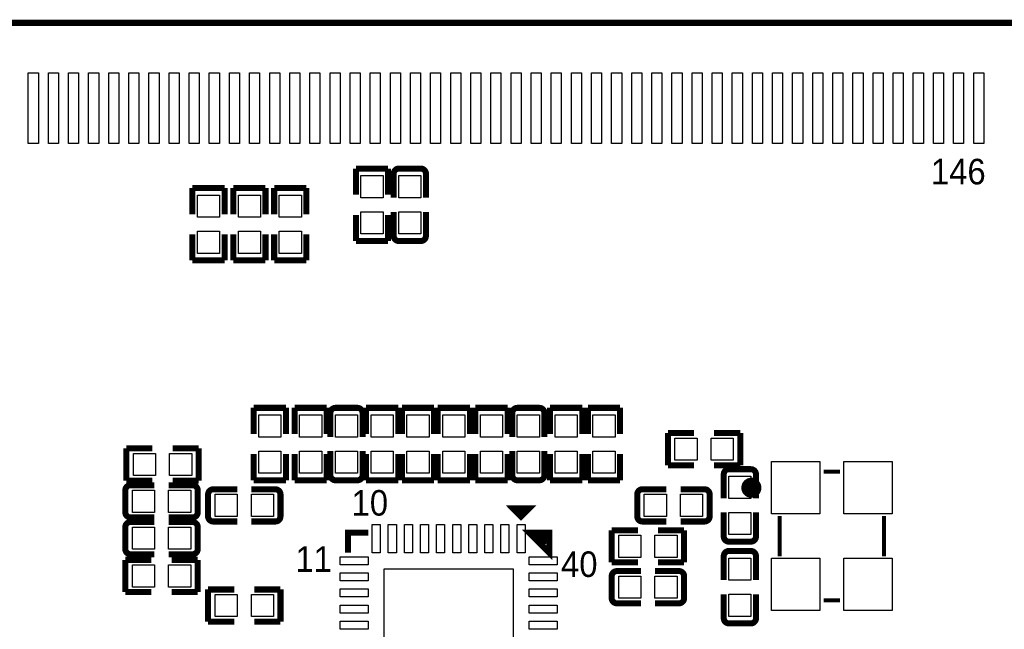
# Model space of a CAD drawing. Extents: x 5 to 312, y -2 to 102.
# Tile 5 of 20: x 32 to 56, y 48 to 63. Entities that reach past the tile are written whole.
import ezdxf

# ---------------------------------------------------------------- set-up
doc = ezdxf.new("R2010")
doc.units = 0
doc.header["$MEASUREMENT"] = 0
doc.layers.add('PG_SILKSCREEN_TOP', color=7, linetype='CONTINUOUS')
doc.layers.add('PIN_TOP', color=3, linetype='CONTINUOUS')

msp = doc.modelspace()

# ---------------------------------------------------------------- linework, layer by layer
at = {"layer": 'PG_SILKSCREEN_TOP'}
for points, const_width in [([(37.71501, 62.66309), (26.46479, 62.66309)], 0.1524), ([(37.71501, 62.66309), (82.7149, 62.66309)], 0.1524), ([(40.659, 59.0405), (39.859, 59.0405)], 0.15009), ([(39.859, 59.0405), (39.859, 58.39051)], 0.15009), ([(40.659, 58.39051), (40.659, 59.0405)], 0.15009), ([(40.7985, 58.9135), (40.7985, 58.31581)], 0.15001), ([(40.9255, 59.0405), (41.4718, 59.0405)], 0.15001), ([(41.5988, 58.9135), (41.5988, 58.31581)], 0.15001), ([(36.595, 58.5579), (35.795, 58.5579)], 0.15009), ([(35.795, 58.5579), (35.795, 57.90791)], 0.15009), ([(36.595, 57.90791), (36.595, 58.5579)], 0.15009), ([(37.611, 58.5579), (36.811, 58.5579)], 0.15009), ([(36.811, 58.5579), (36.811, 57.90791)], 0.15009), ([(37.611, 57.90791), (37.611, 58.5579)], 0.15009), ([(38.627, 58.5579), (37.827, 58.5579)], 0.15009), ([(37.827, 58.5579), (37.827, 57.90791)], 0.15009), ([(38.627, 57.90791), (38.627, 58.5579)], 0.15009), ([(40.7985, 57.3677), (40.7985, 57.96529)], 0.15001), ([(41.5988, 57.3677), (41.5988, 57.96529)], 0.15001), ([(39.859, 57.2407), (39.859, 57.89069)], 0.15009), ([(40.659, 57.89069), (40.659, 57.2407)], 0.15009), ([(35.795, 56.7581), (35.795, 57.40809)], 0.15009), ([(36.595, 57.40809), (36.595, 56.7581)], 0.15009), ([(36.811, 56.7581), (36.811, 57.40809)], 0.15009), ([(37.611, 57.40809), (37.611, 56.7581)], 0.15009), ([(37.827, 56.7581), (37.827, 57.40809)], 0.15009), ([(38.627, 57.40809), (38.627, 56.7581)], 0.15009), ([(40.659, 57.2407), (39.859, 57.2407)], 0.15009), ([(41.4718, 57.2407), (40.9255, 57.2407)], 0.15001), ([(36.595, 56.7581), (35.795, 56.7581)], 0.15009), ([(37.611, 56.7581), (36.811, 56.7581)], 0.15009), ([(38.627, 56.7581), (37.827, 56.7581)], 0.15009), ([(37.319, 52.44691), (37.319, 53.0969)], 0.15009), ([(37.319, 53.0969), (38.119, 53.0969)], 0.15009), ([(38.119, 53.0969), (38.119, 52.44691)], 0.15009), ([(38.335, 52.44691), (38.335, 53.0969)], 0.15009), ([(38.335, 53.0969), (39.135, 53.0969)], 0.15009), ([(39.135, 53.0969), (39.135, 52.44691)], 0.15009), ([(39.3507, 53.0969), (39.897, 53.0969)], 0.15001), ([(40.113, 52.44691), (40.113, 53.0969)], 0.15009), ([(40.113, 53.0969), (40.913, 53.0969)], 0.15009), ([(40.913, 53.0969), (40.913, 52.44691)], 0.15009), ([(41.002, 52.44691), (41.002, 53.0969)], 0.15009), ([(41.002, 53.0969), (41.802, 53.0969)], 0.15009), ([(41.802, 53.0969), (41.802, 52.44691)], 0.15009), ([(41.891, 52.44691), (41.891, 53.0969)], 0.15009), ([(41.891, 53.0969), (42.691, 53.0969)], 0.15009), ([(42.691, 53.0969), (42.691, 52.44691)], 0.15009), ([(42.8308, 52.44691), (42.8308, 53.0969)], 0.15009), ([(42.8308, 53.0969), (43.6308, 53.0969)], 0.15009), ([(43.6308, 53.0969), (43.6308, 52.44691)], 0.15009), ([(43.8719, 53.0969), (44.4182, 53.0969)], 0.15001), ([(44.685, 52.44691), (44.685, 53.0969)], 0.15009), ([(44.685, 53.0969), (45.485, 53.0969)], 0.15009), ([(45.485, 53.0969), (45.485, 52.44691)], 0.15009), ([(45.6248, 52.44691), (45.6248, 53.0969)], 0.15009), ([(45.6248, 53.0969), (46.4248, 53.0969)], 0.15009), ([(46.4248, 53.0969), (46.4248, 52.44691)], 0.15009), ([(39.2237, 52.9699), (39.2237, 52.37221)], 0.15001), ([(40.024, 52.9699), (40.024, 52.37221)], 0.15001), ([(43.7449, 52.9699), (43.7449, 52.37221)], 0.15001), ([(44.5452, 52.9699), (44.5452, 52.37221)], 0.15001), ([(47.6141, 51.67), (47.6141, 52.47)], 0.15009), ([(47.6141, 52.47), (48.26409, 52.47)], 0.15009), ([(49.4139, 52.47), (48.76391, 52.47)], 0.15009), ([(49.4139, 51.67), (49.4139, 52.47)], 0.15009), ([(34.80209, 52.089), (34.1521, 52.089)], 0.15009), ([(34.1521, 52.089), (34.1521, 51.289)], 0.15009), ([(35.30191, 52.089), (35.9519, 52.089)], 0.15009), ([(35.9519, 52.089), (35.9519, 51.289)], 0.15009), ([(37.319, 51.94709), (37.319, 51.2971)], 0.15009), ([(38.119, 51.2971), (38.119, 51.94709)], 0.15009), ([(38.335, 51.94709), (38.335, 51.2971)], 0.15009), ([(39.135, 51.2971), (39.135, 51.94709)], 0.15009), ([(39.2237, 51.4241), (39.2237, 52.02169)], 0.15001), ([(40.024, 51.4241), (40.024, 52.02169)], 0.15001), ([(40.113, 51.94709), (40.113, 51.2971)], 0.15009), ([(40.913, 51.2971), (40.913, 51.94709)], 0.15009), ([(41.002, 51.94709), (41.002, 51.2971)], 0.15009), ([(41.802, 51.2971), (41.802, 51.94709)], 0.15009), ([(41.891, 51.94709), (41.891, 51.2971)], 0.15009), ([(42.691, 51.2971), (42.691, 51.94709)], 0.15009), ([(42.8308, 51.94709), (42.8308, 51.2971)], 0.15009), ([(43.6308, 51.2971), (43.6308, 51.94709)], 0.15009), ([(43.7449, 51.4241), (43.7449, 52.02169)], 0.15001), ([(44.5452, 51.4241), (44.5452, 52.02169)], 0.15001), ([(44.685, 51.94709), (44.685, 51.2971)], 0.15009), ([(45.485, 51.2971), (45.485, 51.94709)], 0.15009), ([(45.6248, 51.94709), (45.6248, 51.2971)], 0.15009), ([(46.4248, 51.2971), (46.4248, 51.94709)], 0.15009), ([(48.26409, 51.67), (47.6141, 51.67)], 0.15009), ([(48.76391, 51.67), (49.4139, 51.67)], 0.15009), ([(49.1297, 51.5729), (49.676, 51.5729)], 0.15001), ([(49.0027, 51.4459), (49.0027, 50.84821)], 0.15001), ([(49.803, 51.4459), (49.803, 50.84821)], 0.15001), ([(51.889, 51.511), (51.489, 51.511)], 0.1), ([(34.1521, 51.289), (34.80209, 51.289)], 0.15009), ([(34.2537, 51.1746), (34.85139, 51.1746)], 0.15001), ([(35.7995, 51.1746), (35.20191, 51.1746)], 0.15001), ([(35.9519, 51.289), (35.30191, 51.289)], 0.15009), ([(37.319, 51.2971), (38.119, 51.2971)], 0.15009), ([(38.335, 51.2971), (39.135, 51.2971)], 0.15009), ([(39.897, 51.2971), (39.3507, 51.2971)], 0.15001), ([(40.113, 51.2971), (40.913, 51.2971)], 0.15009), ([(41.002, 51.2971), (41.802, 51.2971)], 0.15009), ([(41.891, 51.2971), (42.691, 51.2971)], 0.15009), ([(42.8308, 51.2971), (43.6308, 51.2971)], 0.15009), ([(44.4182, 51.2971), (43.8719, 51.2971)], 0.15001), ([(44.685, 51.2971), (45.485, 51.2971)], 0.15009), ([(45.6248, 51.2971), (46.4248, 51.2971)], 0.15009), ([(34.1267, 50.5013), (34.1267, 51.0476)], 0.15001), ([(35.9265, 51.0476), (35.9265, 50.5013)], 0.15001), ([(36.1841, 50.3997), (36.1841, 50.946)], 0.15001), ([(36.3111, 51.073), (36.90879, 51.073)], 0.15001), ([(37.8569, 51.073), (37.25931, 51.073)], 0.15001), ([(37.9839, 50.946), (37.9839, 50.3997)], 0.15001), ([(46.8521, 50.4), (46.8521, 50.9463)], 0.15001), ([(46.9791, 51.0733), (47.57669, 51.0733)], 0.15001), ([(48.5249, 51.0733), (47.92721, 51.0733)], 0.15001), ([(48.6519, 50.9463), (48.6519, 50.4)], 0.15001), ([(44.06392, 50.59807), (43.76395, 50.59807), (43.9641, 50.39792), (44.164, 50.59807), (43.9641, 50.59807), (43.9641, 50.49799)], 0.15011), ([(34.2537, 50.3743), (34.85139, 50.3743)], 0.15001), ([(35.7995, 50.3743), (35.20191, 50.3743)], 0.15001), ([(49.0027, 49.9001), (49.0027, 50.49769)], 0.15001), ([(49.803, 49.9001), (49.803, 50.49769)], 0.15001), ([(50.389, 50.411), (50.389, 49.411)], 0.1), ([(52.989, 50.411), (52.989, 49.411)], 0.1), ([(34.1267, 49.5869), (34.1267, 50.1332)], 0.15001), ([(34.2537, 50.2602), (34.85139, 50.2602)], 0.15001), ([(35.7995, 50.2602), (35.20191, 50.2602)], 0.15001), ([(35.9265, 50.1332), (35.9265, 49.5869)], 0.15001), ([(36.3111, 50.2727), (36.90879, 50.2727)], 0.15001), ([(37.8569, 50.2727), (37.25931, 50.2727)], 0.15001), ([(46.9791, 50.273), (47.57669, 50.273)], 0.15001), ([(48.5249, 50.273), (47.92721, 50.273)], 0.15001), ([(39.66388, 49.498), (39.66388, 49.99812), (40.164, 49.99812)], 0.15011), ([(44.66412, 49.498), (44.66412, 49.99812), (44.164, 49.99812), (44.66412, 49.498), (44.66412, 49.79797), (44.56405, 49.89805), (44.36389, 49.89805), (44.56405, 49.69789)], 0.15011), ([(46.2171, 49.257), (46.2171, 50.057)], 0.15009), ([(46.2171, 50.057), (46.86709, 50.057)], 0.15009), ([(48.0169, 50.057), (47.36691, 50.057)], 0.15009), ([(48.0169, 49.257), (48.0169, 50.057)], 0.15009), ([(49.676, 49.7731), (49.1297, 49.7731)], 0.15001), ([(34.2537, 49.4599), (34.85139, 49.4599)], 0.15001), ([(35.7995, 49.4599), (35.20191, 49.4599)], 0.15001), ([(49.003, 49.4139), (49.003, 48.81631)], 0.15001), ([(49.13, 49.5409), (49.6763, 49.5409)], 0.15001), ([(49.8033, 49.4139), (49.8033, 48.81631)], 0.15001), ([(34.77669, 49.3204), (34.1267, 49.3204)], 0.15009), ([(34.1267, 49.3204), (34.1267, 48.5204)], 0.15009), ([(35.27651, 49.3204), (35.9265, 49.3204)], 0.15009), ([(35.9265, 49.3204), (35.9265, 48.5204)], 0.15009), ([(46.86709, 49.257), (46.2171, 49.257)], 0.15009), ([(47.36691, 49.257), (48.0169, 49.257)], 0.15009), ([(46.2171, 48.368), (46.2171, 48.9143)], 0.15001), ([(46.3441, 49.0413), (46.94169, 49.0413)], 0.15001), ([(47.8899, 49.0413), (47.29221, 49.0413)], 0.15001), ([(48.0169, 48.9143), (48.0169, 48.368)], 0.15001), ([(34.1267, 48.5204), (34.77669, 48.5204)], 0.15009), ([(35.9265, 48.5204), (35.27651, 48.5204)], 0.15009), ([(36.83409, 48.5838), (36.1841, 48.5838)], 0.15009), ([(36.1841, 48.5838), (36.1841, 47.7838)], 0.15009), ([(37.33391, 48.5838), (37.9839, 48.5838)], 0.15009), ([(37.9839, 48.5838), (37.9839, 47.7838)], 0.15009), ([(49.003, 47.8681), (49.003, 48.46579)], 0.15001), ([(49.8033, 47.8681), (49.8033, 48.46579)], 0.15001), ([(46.3441, 48.241), (46.94169, 48.241)], 0.15001), ([(47.8899, 48.241), (47.29221, 48.241)], 0.15001), ([(51.489, 48.311), (51.889, 48.311)], 0.1), ([(36.1841, 47.7838), (36.83409, 47.7838)], 0.15009), ([(37.9839, 47.7838), (37.33391, 47.7838)], 0.15009), ([(49.6763, 47.7411), (49.13, 47.7411)], 0.15001)]:
    msp.add_lwpolyline(points, dxfattribs=dict(at, const_width=const_width))
for points, const_width in [([(40.7985, 58.9135, -0.414253), (40.9255, 59.0405)], 0.15001), ([(41.4718, 59.0405, -0.414331), (41.5988, 58.9135)], 0.15001), ([(40.9255, 57.2407, -0.414253), (40.7985, 57.3677)], 0.15001), ([(41.5988, 57.3677, -0.414331), (41.4718, 57.2407)], 0.15001), ([(39.2237, 52.9699, -0.414253), (39.3507, 53.0969)], 0.15001), ([(39.897, 53.0969, -0.414331), (40.024, 52.9699)], 0.15001), ([(43.7449, 52.9699, -0.414253), (43.8719, 53.0969)], 0.15001), ([(44.4182, 53.0969, -0.414331), (44.5452, 52.9699)], 0.15001), ([(49.0027, 51.4459, -0.414253), (49.1297, 51.5729)], 0.15001), ([(49.676, 51.5729, -0.414331), (49.803, 51.4459)], 0.15001), ([(39.3507, 51.2971, -0.414253), (39.2237, 51.4241)], 0.15001), ([(40.024, 51.4241, -0.414331), (39.897, 51.2971)], 0.15001), ([(43.8719, 51.2971, -0.414253), (43.7449, 51.4241)], 0.15001), ([(44.5452, 51.4241, -0.414331), (44.4182, 51.2971)], 0.15001), ([(34.1267, 51.0476, -0.414331), (34.2537, 51.1746)], 0.15001), ([(35.7995, 51.1746, -0.414331), (35.9265, 51.0476)], 0.15001), ([(49.814, 51.111, 1.000019), (49.56401, 51.111, 0.999981), (49.814, 51.111)], 0.25001), ([(36.1841, 50.946, -0.414331), (36.3111, 51.073)], 0.15001), ([(37.8569, 51.073, -0.414331), (37.9839, 50.946)], 0.15001), ([(46.8521, 50.9463, -0.414253), (46.9791, 51.0733)], 0.15001), ([(48.5249, 51.0733, -0.414253), (48.6519, 50.9463)], 0.15001), ([(34.2537, 50.3743, -0.414253), (34.1267, 50.5013)], 0.15001), ([(35.9265, 50.5013, -0.414253), (35.7995, 50.3743)], 0.15001), ([(36.3111, 50.2727, -0.414253), (36.1841, 50.3997)], 0.15001), ([(37.9839, 50.3997, -0.414253), (37.8569, 50.2727)], 0.15001), ([(46.9791, 50.273, -0.414331), (46.8521, 50.4)], 0.15001), ([(48.6519, 50.4, -0.414331), (48.5249, 50.273)], 0.15001), ([(34.1267, 50.1332, -0.414331), (34.2537, 50.2602)], 0.15001), ([(35.7995, 50.2602, -0.414331), (35.9265, 50.1332)], 0.15001), ([(49.1297, 49.7731, -0.414253), (49.0027, 49.9001)], 0.15001), ([(49.803, 49.9001, -0.414331), (49.676, 49.7731)], 0.15001), ([(34.2537, 49.4599, -0.414253), (34.1267, 49.5869)], 0.15001), ([(35.9265, 49.5869, -0.414253), (35.7995, 49.4599)], 0.15001), ([(49.003, 49.4139, -0.414331), (49.13, 49.5409)], 0.15001), ([(49.6763, 49.5409, -0.414253), (49.8033, 49.4139)], 0.15001), ([(46.2171, 48.9143, -0.414253), (46.3441, 49.0413)], 0.15001), ([(47.8899, 49.0413, -0.414253), (48.0169, 48.9143)], 0.15001), ([(46.3441, 48.241, -0.414331), (46.2171, 48.368)], 0.15001), ([(48.0169, 48.368, -0.414331), (47.8899, 48.241)], 0.15001), ([(49.13, 47.7411, -0.414331), (49.003, 47.8681)], 0.15001), ([(49.8033, 47.8681, -0.414253), (49.6763, 47.7411)], 0.15001)]:
    msp.add_lwpolyline(points, format="xyb", dxfattribs=dict(at, const_width=const_width))
at = {"layer": 'PIN_TOP'}
for points in [[(31.96485, 61.41796), (31.96485, 59.66785), (31.71494, 59.66785), (31.71494, 61.41796)], [(32.46474, 61.41796), (32.46474, 59.66785), (32.21483, 59.66785), (32.21483, 61.41796)], [(32.96484, 61.41796), (32.96484, 59.66785), (32.71493, 59.66785), (32.71493, 61.41796)], [(33.46477, 61.41796), (33.46477, 59.66785), (33.21486, 59.66785), (33.21486, 61.41796)], [(33.96487, 61.41796), (33.96487, 59.66785), (33.71496, 59.66785), (33.71496, 61.41796)], [(34.46476, 61.41796), (34.46476, 59.66785), (34.21485, 59.66785), (34.21485, 61.41796)], [(34.96487, 61.41796), (34.96487, 59.66785), (34.71496, 59.66785), (34.71496, 61.41796)], [(35.46476, 61.41796), (35.46476, 59.66785), (35.21485, 59.66785), (35.21485, 61.41796)], [(35.96486, 61.41796), (35.96486, 59.66785), (35.71495, 59.66785), (35.71495, 61.41796)], [(36.46476, 61.41796), (36.46476, 59.66785), (36.21485, 59.66785), (36.21485, 61.41796)], [(36.96486, 61.41796), (36.96486, 59.66785), (36.71495, 59.66785), (36.71495, 61.41796)], [(37.46476, 61.41796), (37.46476, 59.66785), (37.21485, 59.66785), (37.21485, 61.41796)], [(37.96486, 61.41796), (37.96486, 59.66785), (37.71495, 59.66785), (37.71495, 61.41796)], [(38.46476, 61.41796), (38.46476, 59.66785), (38.21485, 59.66785), (38.21485, 61.41796)], [(38.96486, 61.41796), (38.96486, 59.66785), (38.71495, 59.66785), (38.71495, 61.41796)], [(39.46475, 61.41796), (39.46475, 59.66785), (39.21484, 59.66785), (39.21484, 61.41796)], [(39.96486, 61.41796), (39.96486, 59.66785), (39.71495, 59.66785), (39.71495, 61.41796)], [(40.46475, 61.41796), (40.46475, 59.66785), (40.21484, 59.66785), (40.21484, 61.41796)], [(40.96485, 61.41796), (40.96485, 59.66785), (40.71494, 59.66785), (40.71494, 61.41796)], [(41.46475, 61.41796), (41.46475, 59.66785), (41.21484, 59.66785), (41.21484, 61.41796)], [(41.96485, 61.41796), (41.96485, 59.66785), (41.71494, 59.66785), (41.71494, 61.41796)], [(42.46475, 61.41796), (42.46475, 59.66785), (42.21484, 59.66785), (42.21484, 61.41796)], [(42.96485, 61.41796), (42.96485, 59.66785), (42.71494, 59.66785), (42.71494, 61.41796)], [(43.46475, 61.41796), (43.46475, 59.66785), (43.21484, 59.66785), (43.21484, 61.41796)], [(43.96485, 61.41796), (43.96485, 59.66785), (43.71494, 59.66785), (43.71494, 61.41796)], [(44.46474, 61.41796), (44.46474, 59.66785), (44.21483, 59.66785), (44.21483, 61.41796)], [(44.96484, 61.41796), (44.96484, 59.66785), (44.71493, 59.66785), (44.71493, 61.41796)], [(45.46474, 61.41796), (45.46474, 59.66785), (45.21483, 59.66785), (45.21483, 61.41796)], [(45.96484, 61.41796), (45.96484, 59.66785), (45.71493, 59.66785), (45.71493, 61.41796)], [(46.46477, 61.41796), (46.46477, 59.66785), (46.21486, 59.66785), (46.21486, 61.41796)], [(46.96487, 61.41796), (46.96487, 59.66785), (46.71496, 59.66785), (46.71496, 61.41796)], [(47.46476, 61.41796), (47.46476, 59.66785), (47.21485, 59.66785), (47.21485, 61.41796)], [(47.96487, 61.41796), (47.96487, 59.66785), (47.71495, 59.66785), (47.71495, 61.41796)], [(48.46496, 61.41796), (48.46496, 59.66785), (48.21505, 59.66785), (48.21505, 61.41796)], [(48.96486, 61.41796), (48.96486, 59.66785), (48.71495, 59.66785), (48.71495, 61.41796)], [(49.46496, 61.41796), (49.46496, 59.66785), (49.21505, 59.66785), (49.21505, 61.41796)], [(49.96486, 61.41796), (49.96486, 59.66785), (49.71495, 59.66785), (49.71495, 61.41796)], [(50.46496, 61.41796), (50.46496, 59.66785), (50.21505, 59.66785), (50.21505, 61.41796)], [(50.96486, 61.41796), (50.96486, 59.66785), (50.71495, 59.66785), (50.71495, 61.41796)], [(51.46496, 61.41796), (51.46496, 59.66785), (51.21505, 59.66785), (51.21505, 61.41796)], [(51.96486, 61.41796), (51.96486, 59.66785), (51.71495, 59.66785), (51.71495, 61.41796)], [(52.46496, 61.41796), (52.46496, 59.66785), (52.21505, 59.66785), (52.21505, 61.41796)], [(52.96486, 61.41796), (52.96486, 59.66785), (52.71494, 59.66785), (52.71494, 61.41796)], [(53.46496, 61.41796), (53.46496, 59.66785), (53.21504, 59.66785), (53.21504, 61.41796)], [(53.96485, 61.41796), (53.96485, 59.66785), (53.71494, 59.66785), (53.71494, 61.41796)], [(54.46495, 61.41796), (54.46495, 59.66785), (54.21504, 59.66785), (54.21504, 61.41796)], [(54.96485, 61.41796), (54.96485, 59.66785), (54.71494, 59.66785), (54.71494, 61.41796)], [(55.46495, 61.41796), (55.46495, 59.66785), (55.21504, 59.66785), (55.21504, 61.41796)], [(39.98399, 58.86569), (40.53401, 58.86569), (40.53401, 58.31568), (39.98399, 58.31568)], [(40.92379, 58.86569), (41.47381, 58.86569), (41.47381, 58.31568), (40.92379, 58.31568)], [(35.91999, 58.38309), (36.47001, 58.38309), (36.47001, 57.83308), (35.91999, 57.83308)], [(36.93599, 58.38309), (37.48601, 58.38309), (37.48601, 57.83308), (36.93599, 57.83308)], [(37.95199, 58.38309), (38.50201, 58.38309), (38.50201, 57.83308), (37.95199, 57.83308)], [(39.98399, 57.96552), (40.53401, 57.96552), (40.53401, 57.41551), (39.98399, 57.41551)], [(40.92379, 57.96552), (41.47381, 57.96552), (41.47381, 57.41551), (40.92379, 57.41551)], [(35.91999, 57.48292), (36.47001, 57.48292), (36.47001, 56.93291), (35.91999, 56.93291)], [(36.93599, 57.48292), (37.48601, 57.48292), (37.48601, 56.93291), (36.93599, 56.93291)], [(37.95199, 57.48292), (38.50201, 57.48292), (38.50201, 56.93291), (37.95199, 56.93291)], [(37.99401, 52.37208), (37.44399, 52.37208), (37.44399, 52.92209), (37.99401, 52.92209)], [(39.01001, 52.37208), (38.45999, 52.37208), (38.45999, 52.92209), (39.01001, 52.92209)], [(39.34899, 52.92209), (39.89901, 52.92209), (39.89901, 52.37208), (39.34899, 52.37208)], [(40.78801, 52.37208), (40.23799, 52.37208), (40.23799, 52.92209), (40.78801, 52.92209)], [(41.67701, 52.37208), (41.12699, 52.37208), (41.12699, 52.92209), (41.67701, 52.92209)], [(42.56601, 52.37208), (42.01599, 52.37208), (42.01599, 52.92209), (42.56601, 52.92209)], [(43.50581, 52.37208), (42.95579, 52.37208), (42.95579, 52.92209), (43.50581, 52.92209)], [(43.87019, 52.92209), (44.42021, 52.92209), (44.42021, 52.37208), (43.87019, 52.37208)], [(45.36001, 52.37208), (44.80999, 52.37208), (44.80999, 52.92209), (45.36001, 52.92209)], [(46.29981, 52.37208), (45.74979, 52.37208), (45.74979, 52.92209), (46.29981, 52.92209)], [(48.33892, 52.34501), (48.33892, 51.79499), (47.78891, 51.79499), (47.78891, 52.34501)], [(49.23909, 52.34501), (49.23909, 51.79499), (48.68908, 51.79499), (48.68908, 52.34501)], [(34.32691, 51.41399), (34.32691, 51.96401), (34.87692, 51.96401), (34.87692, 51.41399)], [(35.22708, 51.41399), (35.22708, 51.96401), (35.77709, 51.96401), (35.77709, 51.41399)], [(37.99401, 51.47191), (37.44399, 51.47191), (37.44399, 52.02192), (37.99401, 52.02192)], [(39.01001, 51.47191), (38.45999, 51.47191), (38.45999, 52.02192), (39.01001, 52.02192)], [(39.34899, 52.02192), (39.89901, 52.02192), (39.89901, 51.47191), (39.34899, 51.47191)], [(40.78801, 51.47191), (40.23799, 51.47191), (40.23799, 52.02192), (40.78801, 52.02192)], [(41.67701, 51.47191), (41.12699, 51.47191), (41.12699, 52.02192), (41.67701, 52.02192)], [(42.56601, 51.47191), (42.01599, 51.47191), (42.01599, 52.02192), (42.56601, 52.02192)], [(43.50581, 51.47191), (42.95579, 51.47191), (42.95579, 52.02192), (43.50581, 52.02192)], [(43.87019, 52.02192), (44.42021, 52.02192), (44.42021, 51.47191), (43.87019, 51.47191)], [(45.36001, 51.47191), (44.80999, 51.47191), (44.80999, 52.02192), (45.36001, 52.02192)], [(46.29981, 51.47191), (45.74979, 51.47191), (45.74979, 52.02192), (46.29981, 52.02192)], [(51.389, 50.461), (50.189, 50.461), (50.189, 51.761), (51.389, 51.761)], [(53.189, 50.461), (51.989, 50.461), (51.989, 51.761), (53.189, 51.761)], [(49.12799, 51.39809), (49.67801, 51.39809), (49.67801, 50.84808), (49.12799, 50.84808)], [(34.30151, 50.49959), (34.30151, 51.04961), (34.85152, 51.04961), (34.85152, 50.49959)], [(35.20168, 50.49959), (35.20168, 51.04961), (35.75169, 51.04961), (35.75169, 50.49959)], [(36.35891, 50.39799), (36.35891, 50.94801), (36.90892, 50.94801), (36.90892, 50.39799)], [(37.25908, 50.39799), (37.25908, 50.94801), (37.80909, 50.94801), (37.80909, 50.39799)], [(47.57692, 50.94801), (47.57692, 50.39799), (47.02691, 50.39799), (47.02691, 50.94801)], [(48.47709, 50.94801), (48.47709, 50.39799), (47.92708, 50.39799), (47.92708, 50.94801)], [(49.12799, 50.49792), (49.67801, 50.49792), (49.67801, 49.94791), (49.12799, 49.94791)], [(40.26395, 50.19802), (40.46385, 50.19802), (40.46385, 49.498), (40.26395, 49.498)], [(40.664, 50.19802), (40.8639, 50.19802), (40.8639, 49.498), (40.664, 49.498)], [(41.06405, 50.19802), (41.26395, 50.19802), (41.26395, 49.498), (41.06405, 49.498)], [(41.4641, 50.19802), (41.664, 50.19802), (41.664, 49.498), (41.4641, 49.498)], [(41.86415, 50.19802), (42.06405, 50.19802), (42.06405, 49.498), (41.86415, 49.498)], [(42.26395, 50.19802), (42.46385, 50.19802), (42.46385, 49.498), (42.26395, 49.498)], [(42.664, 50.19802), (42.8639, 50.19802), (42.8639, 49.498), (42.664, 49.498)], [(43.06405, 50.19802), (43.26395, 50.19802), (43.26395, 49.498), (43.06405, 49.498)], [(43.4641, 50.19802), (43.664, 50.19802), (43.664, 49.498), (43.4641, 49.498)], [(43.86415, 50.19802), (44.06405, 50.19802), (44.06405, 49.498), (43.86415, 49.498)], [(34.30151, 49.58519), (34.30151, 50.13521), (34.85152, 50.13521), (34.85152, 49.58519)], [(35.20168, 49.58519), (35.20168, 50.13521), (35.75169, 50.13521), (35.75169, 49.58519)], [(46.94192, 49.93201), (46.94192, 49.38199), (46.39191, 49.38199), (46.39191, 49.93201)], [(47.84209, 49.93201), (47.84209, 49.38199), (47.29208, 49.38199), (47.29208, 49.93201)], [(39.46398, 49.19815), (39.46398, 49.39805), (40.164, 49.39805), (40.164, 49.19815)], [(44.164, 49.19815), (44.164, 49.39805), (44.86402, 49.39805), (44.86402, 49.19815)], [(49.67801, 48.81608), (49.12799, 48.81608), (49.12799, 49.36609), (49.67801, 49.36609)], [(51.389, 48.061), (50.189, 48.061), (50.189, 49.361), (51.389, 49.361)], [(53.189, 48.061), (51.989, 48.061), (51.989, 49.361), (53.189, 49.361)], [(34.30151, 48.64539), (34.30151, 49.19541), (34.85152, 49.19541), (34.85152, 48.64539)], [(35.20168, 48.64539), (35.20168, 49.19541), (35.75169, 49.19541), (35.75169, 48.64539)], [(39.46398, 48.7981), (39.46398, 48.998), (40.164, 48.998), (40.164, 48.7981)], [(40.56405, 49.09795), (43.76395, 49.09795), (43.76395, 45.89805), (40.56405, 45.89805)], [(44.164, 48.7981), (44.164, 48.998), (44.86402, 48.998), (44.86402, 48.7981)], [(46.94192, 48.91601), (46.94192, 48.36599), (46.39191, 48.36599), (46.39191, 48.91601)], [(47.84209, 48.91601), (47.84209, 48.36599), (47.29208, 48.36599), (47.29208, 48.91601)], [(39.46398, 48.39805), (39.46398, 48.59795), (40.164, 48.59795), (40.164, 48.39805)], [(44.164, 48.39805), (44.164, 48.59795), (44.86402, 48.59795), (44.86402, 48.39805)], [(49.67801, 47.91591), (49.12799, 47.91591), (49.12799, 48.46592), (49.67801, 48.46592)], [(36.35891, 47.90879), (36.35891, 48.45881), (36.90892, 48.45881), (36.90892, 47.90879)], [(37.25908, 47.90879), (37.25908, 48.45881), (37.80909, 48.45881), (37.80909, 47.90879)], [(39.46398, 47.998), (39.46398, 48.1979), (40.164, 48.1979), (40.164, 47.998)], [(44.164, 47.998), (44.164, 48.1979), (44.86402, 48.1979), (44.86402, 47.998)], [(39.46398, 47.59795), (39.46398, 47.79785), (40.164, 47.79785), (40.164, 47.59795)], [(44.164, 47.59795), (44.164, 47.79785), (44.86402, 47.79785), (44.86402, 47.59795)]]:
    msp.add_lwpolyline(points, close=True, dxfattribs=at)

# ---------------------------------------------------------------- texts
at = {"layer": 'PG_SILKSCREEN_TOP', "width": 0.96}
for s, p in [('146', (54.1528, 58.6486)), ('10', (39.751, 50.419)), ('11', (38.354, 49.022)), ('40', (44.958, 48.895))]:
    msp.add_text(s, height=0.635, dxfattribs=at).set_placement(p)

doc.saveas('drawing.dxf')
